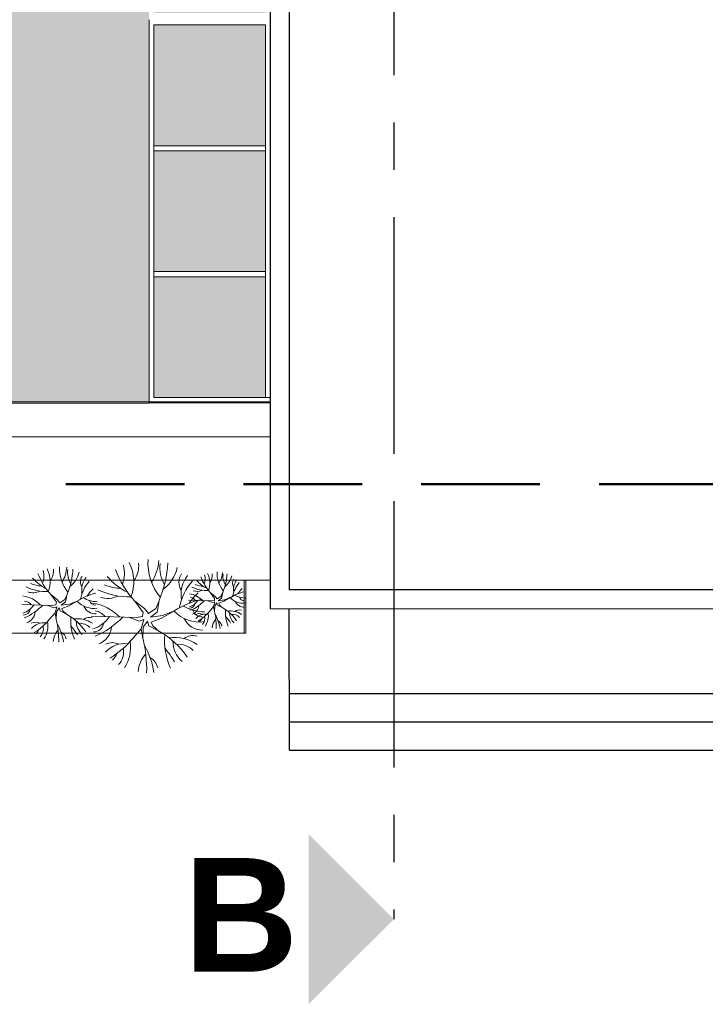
# Model space of a CAD drawing. Header units: millimetres. Extents: x 256333 to 598543, y -23220 to 10679.
# Tile 36 of 45: x 325228 to 325300, y -5777 to -5673. Entities that reach past the tile are written whole.
import ezdxf
from ezdxf.enums import TextEntityAlignment as Align

# ---------------------------------------------------------------- set-up
doc = ezdxf.new("R2010")
doc.units = ezdxf.units.MM
doc.header["$MEASUREMENT"] = 0
doc.linetypes.add('AXESx2', pattern=[4, 2.5, -0.5, 0.5, -0.5])
doc.linetypes.add('CACHE2', pattern=[0.1875, 0.125, -0.0625])
doc.layers.add('Aucune', color=7, linetype='Continuous', lineweight=5)
doc.layers.add('COUPE', color=7, linetype='Continuous')
doc.layers.add('Voirie nouvelle', color=7, linetype='Continuous')
doc.styles.add('STYLE_GENERE_1', font='swissc.ttf', dxfattribs={"width": 1.25})
doc.styles.add('STYLE_GENERE_6', font='arialbd.ttf')

# ---------------------------------------------------------------- blocks, each defined once
blk = doc.blocks.new('A$C66BA2F8D')
h = blk.add_hatch(color=9)
h.dxf.hatch_style = 1
h.paths.add_polyline_path([(-27.44, 51.67), (-192.65, 51.67), (-192.65, -28.11), (-131.48, -28.11), (-131.48, -71.46), (-25.83, -71.46), (-25.83, -31.11), (-25.83, 49.51)])
h.paths.add_polyline_path([(-13.53, 51.67), (-18.5, 51.67), (-25.33, 49.19), (-25.33, 36.11), (-13.53, 36.11)])
h.paths.add_polyline_path([(-21.53, 51.67), (-26.81, 51.67), (-25.69, 50.18)])
h.paths.add_polyline_path([(-13.53, 35.61), (-25.33, 35.61), (-25.33, 22.81), (-13.53, 22.81)])
h.paths.add_polyline_path([(-13.53, 22.31), (-25.33, 22.31), (-25.33, 9.51), (-13.53, 9.51)])
h.paths.add_polyline_path([(-13.53, 9.01), (-25.33, 9.01), (-25.33, -3.79), (-13.53, -3.79)])
h.paths.add_polyline_path([(-13.53, -4.29), (-25.33, -4.29), (-25.33, -17.09), (-13.53, -17.09)])
h.paths.add_polyline_path([(-13.53, -17.59), (-25.33, -17.59), (-25.33, -30.39), (-13.53, -30.39)])
h.paths.add_polyline_path([(-13.53, -31.65), (-25.33, -31.65), (-25.33, -44.41), (-13.53, -44.41)])
h.paths.add_polyline_path([(-13.53, -44.95), (-25.33, -44.95), (-25.33, -57.71), (-13.53, -57.71)])
h.paths.add_polyline_path([(-13.53, -58.25), (-25.33, -58.25), (-25.33, -71.01), (-13.53, -71.01)])
at = {"linetype": 'AXESx2', "ltscale": 10}
blk.add_line((0, 188.04), (0, -85.07), dxfattribs=at)
at = {"color": 253, "linetype": 'Continuous'}
for p, q in [((-11.03, 54.88), (-11.03, -91.29)), ((-13.03, -93.3), (-13.03, 54.05)), ((127, -91.29), (-11.03, -91.29)), ((-13.03, -93.3), (129, -93.23)), ((-11.02, -108.25), (-11.03, -93.29)), ((-11.03, -102.25), (70.19, -102.25)), ((-11.03, -105.25), (67.79, -105.25)), ((-11.02, -108.25), (70.19, -108.25))]:
    blk.add_line(p, q, dxfattribs=at)
at = {"color": 253, "linetype": 'Continuous', "lineweight": 20}
for p, q in [((-13.03, -71.46), (-13.03, 51.67)), ((-25.83, -31.11), (-25.83, -71.6)), ((-25.33, -31.65), (-25.33, -71.01)), ((-13.53, -31.65), (-25.33, -31.65)), ((-13.53, -31.66), (-13.53, -71.01)), ((-13.53, -44.41), (-25.35, -44.41)), ((-13.53, -44.95), (-25.33, -44.95)), ((-13.53, -57.71), (-25.35, -57.71)), ((-13.53, -58.25), (-25.33, -58.25)), ((-131.48, -71.46), (-13.03, -71.46)), ((-131.48, -71.61), (-25.83, -71.61)), ((-13.13, -71.55), (-25.83, -71.55)), ((-13.13, -71.01), (-25.33, -71.01)), ((-135.06, -75.15), (-13.12, -75.15)), ((-15.62, -90.3), (-129.77, -90.3)), ((-129.77, -90.3), (-13.04, -90.3)), ((-15.78, -95.88), (-15.78, -90.3)), ((-15.62, -95.88), (-15.62, -90.3)), ((-35.51, -92.33), (-36.19, -91.8)), ((-35.61, -92.61), (-36.19, -91.8)), ((-35.51, -92.33), (-35.23, -92.68)), ((-35.23, -92.68), (-34.71, -92.31)), ((-34.71, -92.31), (-34.48, -91.79)), ((-34.63, -92.58), (-34.48, -91.75)), ((-33.41, -92.49), (-34.3, -93)), ((-34.24, -92.81), (-33.41, -92.49)), ((-26.31, -93.29), (-27.34, -92.5)), ((-26.46, -93.71), (-27.34, -92.5)), ((-25.12, -93.27), (-24.77, -92.48)), ((-24.98, -93.67), (-24.76, -92.42)), ((-21.65, -92.4), (-19.28, -92.48)), ((-19.67, -92.47), (-19.12, -92.66)), ((-18.84, -92.01), (-19.35, -91.61)), ((-18.91, -92.22), (-19.35, -91.61)), ((-19.28, -92.48), (-18.94, -92.43)), ((-18.94, -92.43), (-18.91, -92.22)), ((-18.84, -92.01), (-18.63, -92.27)), ((-18.63, -92.27), (-18.24, -92)), ((-18.18, -92.2), (-18.52, -92.45)), ((-18.52, -92.45), (-17.88, -92.37)), ((-17.93, -92.52), (-18.48, -92.72)), ((-18.24, -92), (-18.07, -91.61)), ((-18.18, -92.2), (-18.06, -91.57)), ((-17.26, -92.13), (-17.93, -92.52)), ((-17.88, -92.37), (-17.26, -92.13)), ((-39.25, -92.85), (-36.1, -92.95)), ((-36.62, -92.94), (-35.89, -93.2)), ((-36.1, -92.95), (-35.65, -92.88)), ((-35.89, -93.2), (-35.57, -93.1)), ((-35.75, -93.75), (-35.57, -93.1)), ((-35.65, -92.88), (-35.61, -92.61)), ((-35.31, -93.22), (-35.6, -93.63)), ((-35.2, -93.54), (-35.31, -93.22)), ((-35.2, -93.54), (-34.45, -93.93)), ((-34.63, -92.58), (-35.09, -92.92)), ((-35.09, -92.92), (-34.24, -92.81)), ((-34.3, -93), (-35.03, -93.27)), ((-35.03, -93.27), (-34.92, -93.53)), ((-34.49, -93.91), (-34.92, -93.53)), ((-26.31, -93.29), (-25.89, -93.81)), ((-25.89, -93.81), (-25.12, -93.27)), ((-23.16, -93.54), (-24.5, -94.3)), ((-24.4, -94.02), (-23.16, -93.54)), ((-19.46, -93.58), (-19.02, -93.08)), ((-19.12, -92.66), (-18.88, -92.59)), ((-19.02, -93.08), (-18.88, -92.59)), ((-19.02, -93.08), (-18.92, -93.6)), ((-18.9, -92.99), (-18.92, -93.6)), ((-18.69, -92.68), (-18.9, -92.99)), ((-18.6, -92.92), (-18.69, -92.68)), ((-18.6, -92.92), (-18.04, -93.21)), ((-18.48, -92.72), (-18.39, -92.92)), ((-18.07, -93.2), (-18.39, -92.92)), ((-11.03, -93.29), (-11.03, -108.25)), ((-36.34, -94.42), (-35.75, -93.75)), ((-35.75, -93.75), (-35.62, -94.45)), ((-35.6, -93.63), (-35.62, -94.45)), ((-31.93, -94.07), (-27.19, -94.23)), ((-27.97, -94.2), (-26.88, -94.6)), ((-27.19, -94.23), (-26.51, -94.13)), ((-26.88, -94.6), (-26.39, -94.44)), ((-26.67, -95.43), (-26.39, -94.44)), ((-26.51, -94.13), (-26.46, -93.71)), ((-24.98, -93.67), (-25.68, -94.18)), ((-25.68, -94.18), (-24.4, -94.02)), ((-24.5, -94.3), (-25.59, -94.71)), ((-27.55, -96.43), (-26.67, -95.43)), ((-26.67, -95.43), (-26.47, -96.47)), ((-26.44, -95.24), (-26.47, -96.47)), ((-26, -94.63), (-26.44, -95.24)), ((-25.84, -95.11), (-26, -94.63)), ((-25.84, -95.11), (-24.72, -95.7)), ((-25.59, -94.71), (-25.42, -95.1)), ((-24.78, -95.67), (-25.42, -95.1)), ((-129.77, -95.88), (-15.62, -95.88)), ((-129.77, -95.88), (-15.78, -95.88)), ((-11.03, -102.25), (67.79, -102.25)), ((-11.03, -108.25), (-11.03, -102.25)), ((67.79, -108.25), (-11.03, -108.25))]:
    blk.add_line(p, q, dxfattribs=at)
at = {"linetype": 'CACHE2', "lineweight": 50, "ltscale": 100}
blk.add_line((146.65, -80.14), (-203.55, -80.14), dxfattribs=at)
at = {"linetype": 'AXESx2', "lineweight": 30, "ltscale": 10}
blk.add_line((0, -85.07), (0, -126.08), dxfattribs=at)
at = {"color": 253, "linetype": 'Continuous', "lineweight": 20}
for centre, radius, start, end in [((-20.16, -88.43), 5.79, 176.6114, 219.4557), ((-29.41, -87.99), 4.6, 326.7916, 357.4658), ((-38.91, -89.86), 1.99, 337.868, 17.4539), ((-39.22, -90.43), 2.95, 338.9231, 27.1434), ((-37.65, -89.32), 1.74, 323.1198, 6.3155), ((-31.41, -89.09), 3.86, 176.6114, 219.4557), ((-37.58, -88.79), 3.07, 326.7916, 357.4658), ((-41.54, -88.71), 7.69, 336.7777, 357.021), ((-32.06, -89.44), 2.37, 173.3952, 210.402), ((-20.24, -85.92), 9.68, 199.569, 222.8565), ((-31.41, -89.59), 2.99, 337.868, 17.4539), ((-31.87, -90.45), 4.43, 338.9231, 27.1434), ((-29.53, -88.78), 2.61, 323.1198, 6.3155), ((-35.36, -87.87), 11.53, 336.7777, 357.021), ((-21.13, -88.95), 3.55, 173.3952, 210.402), ((-26.6, -88.16), 3.82, 306.5637, 348.1078), ((-34.83, -87.27), 4.32, 220.2933, 244.1841), ((-31.47, -87.41), 6.45, 199.569, 222.8565), ((-35.71, -88.9), 2.55, 306.5637, 348.1078), ((-32.03, -90.47), 1.05, 146.0707, 212.3963), ((-28.75, -93.22), 4.42, 139.9749, 167.9252), ((-30.75, -91.35), 2.19, 141.8825, 189.8004), ((-25.29, -85.71), 6.49, 220.2933, 244.1841), ((-21.09, -90.51), 1.58, 146.0707, 212.3963), ((-16.17, -94.62), 6.63, 139.9749, 167.9252), ((-19.17, -91.82), 3.29, 141.8825, 189.8004), ((-18.33, -88.22), 3.24, 220.2933, 244.1841), ((-15.8, -88.32), 4.84, 199.569, 222.8565), ((-21.39, -90.16), 1.49, 337.868, 17.4539), ((-21.62, -90.59), 2.21, 338.9231, 27.1434), ((-20.45, -89.75), 1.3, 323.1198, 6.3155), ((-15.76, -89.58), 2.89, 176.6114, 219.4557), ((-20.39, -89.36), 2.3, 326.7916, 357.4658), ((-23.36, -89.3), 5.77, 336.7777, 357.021), ((-16.25, -89.84), 1.78, 173.3952, 210.402), ((-18.98, -89.44), 1.91, 306.5637, 348.1078), ((-16.23, -90.62), 0.79, 146.0707, 212.3963), ((-15.27, -91.28), 1.65, 141.8825, 189.8004), ((-36.63, -86.47), 5.02, 244.3449, 271.8835), ((-38.09, -89.88), 1.73, 252.334, 295.0906), ((-37.03, -87.41), 3.49, 248.2667, 267.9274), ((-28.98, -94.26), 4.1, 132.048, 145.8622), ((-27.98, -84.51), 7.53, 244.3449, 271.8835), ((-28.59, -85.92), 5.24, 248.2667, 267.9274), ((-19.68, -87.62), 3.77, 244.3449, 271.8835), ((-20.78, -90.17), 1.3, 252.334, 295.0906), ((-19.98, -88.32), 2.62, 248.2667, 267.9274), ((-13.77, -92.68), 3.32, 139.9749, 167.9252), ((-13.94, -93.46), 3.07, 132.048, 145.8622), ((-39.66, -95.19), 3.29, 43.7846, 81.0925), ((-39.09, -93.5), 1.02, 37.6862, 83.3208), ((-29.82, -98.19), 6.74, 104.0359, 122.1743), ((-31.66, -90.92), 2.35, 221.9906, 279.0624), ((-31.22, -89.4), 3.16, 240.1968, 268.7653), ((-31.45, -92.21), 0.701, 198.599, 270.6709), ((-30.18, -89.62), 2.59, 252.334, 295.0906), ((-17.78, -102.09), 10.11, 104.0359, 122.1743), ((-16.52, -96.19), 6.15, 132.048, 145.8622), ((-21.95, -94.16), 2.47, 43.7846, 81.0925), ((-22.01, -91.57), 1.58, 286.1144, 326.705), ((-23.18, -89.41), 4.41, 293.0614, 316.3751), ((-21.53, -92.89), 0.765, 37.6862, 83.3208), ((-14.57, -96.41), 5.05, 104.0359, 122.1743), ((-15.95, -90.95), 1.76, 221.9906, 279.0624), ((-15.62, -89.81), 2.37, 240.1968, 268.7653), ((-15.79, -91.92), 0.526, 198.599, 270.6709), ((-39.73, -91.73), 2.11, 286.1144, 326.705), ((-39.08, -93.26), 0.707, 268.6971, 352.4293), ((-41.3, -88.86), 5.88, 293.0614, 316.3751), ((-31.45, -92.46), 1.38, 204.1006, 272.1743), ((-32.53, -97.59), 4.94, 43.7846, 81.0925), ((-31.69, -95.06), 1.53, 37.6862, 83.3208), ((-20.54, -91.18), 3.53, 221.9906, 279.0624), ((-19.87, -88.9), 4.74, 240.1968, 268.7653), ((-21.52, -92.71), 0.53, 268.6971, 352.4293), ((-21.63, -92.89), 1.06, 290.8445, 354.8699), ((-20.22, -93.11), 1.05, 198.599, 270.6709), ((-20.14, -96.92), 4.25, 33.5211, 60.5113), ((-14.1, -93.69), 3.67, 175.2634, 203.4513), ((-17.27, -95.68), 2.15, 55.9619, 97.2625), ((-15.79, -92.11), 1.03, 204.1006, 272.1743), ((-16.28, -94.17), 0.739, 73.3924, 129.1288), ((-39.24, -93.49), 1.41, 290.8445, 354.8699), ((-41.33, -90.3), 6.47, 301.603, 320.4762), ((-44.82, -96.62), 9.46, 358.6734, 13.2839), ((-37.24, -98.87), 5.67, 33.5211, 60.5113), ((-29.2, -94.57), 4.9, 175.2634, 203.4513), ((-33.42, -97.22), 2.87, 55.9619, 97.2625), ((-31.57, -94.6), 1.94, 179.7912, 227.9098), ((-32.1, -95.2), 0.985, 73.3924, 129.1288), ((-32.65, -92.4), 3.16, 286.1144, 326.705), ((-34.99, -88.09), 8.83, 293.0614, 316.3751), ((-20.22, -93.49), 2.07, 204.1006, 272.1743), ((-20.54, -94.56), 0.754, 62.3217, 118.1159), ((-19.9, -95.14), 1.28, 81.7285, 139.9992), ((-23.2, -90.49), 4.85, 301.603, 320.4762), ((-22.02, -93.43), 1.98, 318.8432, 331.8454), ((-20.89, -94.31), 0.947, 316.6523, 12.8043), ((-21.58, -94.05), 2.01, 327.6382, 8.8421), ((-17.57, -95.47), 1.61, 138.4395, 174.7346), ((-25.82, -95.23), 7.09, 358.6734, 13.2839), ((-22.88, -96.12), 4.6, 9.2654, 28.7876), ((-18.93, -95.3), 0.812, 12.2646, 61.6468), ((-21.5, -97.32), 4.94, 30.4625, 40.5768), ((-15.88, -93.72), 1.45, 179.7912, 227.9098), ((-17.03, -94.93), 1.04, 43.6228, 96.1116), ((-37.79, -95.72), 1, 62.3217, 118.1159), ((-36.93, -96.5), 1.71, 81.7285, 139.9992), ((-39.76, -94.22), 2.65, 318.8432, 331.8454), ((-38.24, -95.4), 1.26, 316.6523, 12.8043), ((-39.17, -95.05), 2.67, 327.6382, 8.8421), ((-33.82, -96.95), 2.14, 138.4395, 174.7346), ((-40.9, -97.8), 6.13, 9.2654, 28.7876), ((-39.06, -99.41), 6.58, 30.4625, 40.5768), ((-33.09, -96.22), 1.38, 43.6228, 96.1116), ((-31.66, -94.68), 1.06, 268.6971, 352.4293), ((-31.9, -95.04), 2.12, 290.8445, 354.8699), ((-35.63, -96.72), 1.08, 12.2646, 61.6468), ((-35.03, -90.26), 9.7, 301.603, 320.4762), ((-40.27, -99.73), 14.19, 358.6734, 13.2839), ((-28.91, -103.11), 8.51, 33.5211, 60.5113), ((-16.84, -96.65), 7.35, 175.2634, 203.4513), ((-23.17, -100.64), 4.3, 55.9619, 97.2625), ((-21.19, -97.61), 1.48, 73.3924, 129.1288), ((-29.72, -98.39), 1.51, 62.3217, 118.1159), ((-28.44, -99.55), 2.57, 81.7285, 139.9992), ((-30.41, -97.9), 1.89, 316.6523, 12.8043), ((-31.8, -97.38), 4.01, 327.6382, 8.8421), ((-34.4, -101.51), 9.2, 9.2654, 28.7876), ((-31.64, -103.92), 9.87, 30.4625, 40.5768), ((-20.4, -96.71), 2.91, 179.7912, 227.9098), ((-22.69, -99.14), 2.08, 43.6228, 96.1116), ((-32.68, -96.12), 3.97, 318.8432, 331.8454), ((-23.78, -100.22), 3.22, 138.4395, 174.7346), ((-26.5, -99.88), 1.62, 12.2646, 61.6468)]:
    blk.add_arc(centre, radius, start, end, dxfattribs=at)
at = {"layer": 'Aucune', "color": 7, "linetype": 'Continuous', "lineweight": 15}
blk.add_solid([(-8.99, -117.1), (-8.99, -135.07), (0, -126.08)], dxfattribs=at)
at = {"layer": 'Aucune', "color": 7, "linetype": 'Continuous', "lineweight": 50, "insert": (-22.19, -119.63), "char_height": 12, "attachment_point": 1, "rotation": 0.0286, "line_spacing_factor": 0.975772, "style": 'STYLE_GENERE_6'}
blk.add_mtext('B', dxfattribs=at)
at = {"layer": 'Voirie nouvelle', "color": 7, "lineweight": 20, "style": 'STYLE_GENERE_1'}
blk.add_attdef('N', text='', height=8.66, rotation=292.0048, dxfattribs=at).set_placement((-165.14, 133.24), align=Align.BOTTOM_LEFT)

msp = doc.modelspace()

# ---------------------------------------------------------------- block references
at = {"layer": 'COUPE'}
msp.add_blockref('A$C66BA2F8D', (325267.475, -5641.736), dxfattribs=at)

doc.saveas('drawing.dxf')
